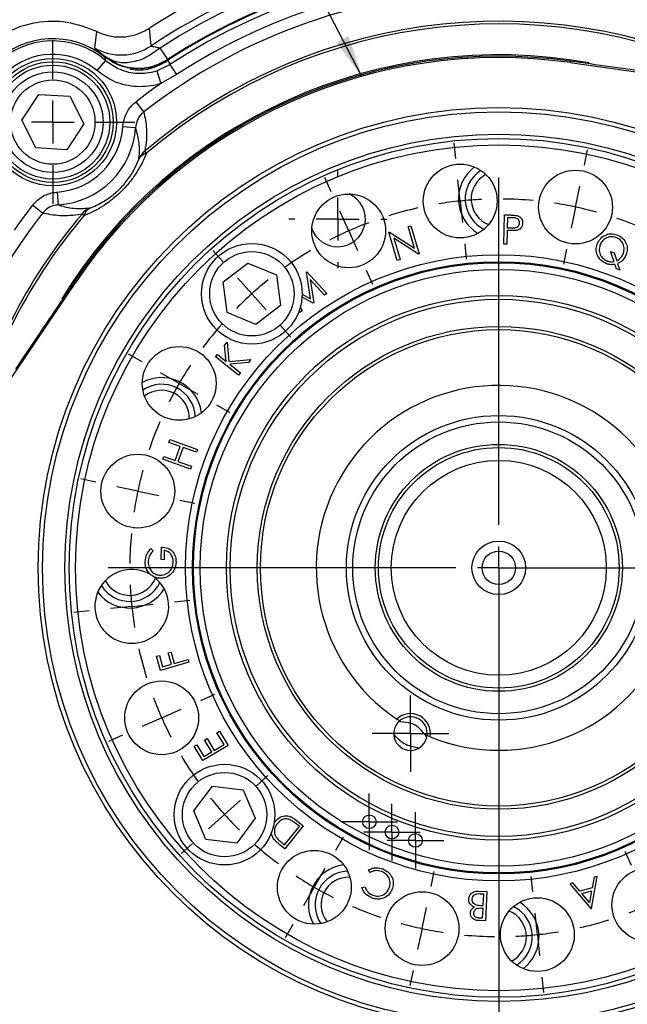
# Model space of a CAD drawing. Header units: inches. Extents: x 0.4 to 16.6, y 0.2 to 10.8.
# Tile 4 of 17: x 1.7 to 3.6, y 5.4 to 8.4. Entities that reach past the tile are written whole.
import ezdxf

# ---------------------------------------------------------------- set-up
doc = ezdxf.new("R2010")
doc.units = ezdxf.units.IN
doc.header["$MEASUREMENT"] = 0
doc.layers.add('SLD-0', color=7, linetype='Continuous', lineweight=25)
doc.styles.add('SLDTEXTSTYLE0', font='TXT', dxfattribs={"width": 0.75})
doc.dimstyles.new('SLDDIMSTYLE0', dxfattribs={"dimtxt": 0.145833, "dimasz": 0.13, "dimexe": 0, "dimexo": 0.0625, "dimgap": 0.036458, "dimtad": 0, "dimtih": 1, "dimtoh": 1, "dimdec": 1, "dimlfac": 1.5, "dimrnd": 1e-09, "dimzin": 12, "dimdsep": 46, "dimtxsty": 'SLDTEXTSTYLE0', "dimsah": 1, "dimcen": 0.09, "dimadec": 0, "dimazin": 3, "dimtfac": 1, "dimtdec": 1, "dimtofl": 0, "dimtmove": 0, "dimatfit": 3, "dimfxl": 0, "dimfrac": 2, "dimtolj": 1, "dimtzin": 12, "dimarcsym": 0})
doc.dimstyles.new('SLDDIMSTYLE1', dxfattribs={"dimtxt": 0.18, "dimasz": 0.13, "dimexe": 0, "dimexo": 0.0625, "dimgap": 0, "dimtad": 0, "dimtih": 1, "dimtoh": 1, "dimdec": 0, "dimrnd": 1e-09, "dimzin": 0, "dimdsep": 46, "dimtxsty": 'Standard', "dimsah": 1, "dimcen": 0.09, "dimadec": 0, "dimazin": 0, "dimtfac": 0.13, "dimtdec": 0, "dimtofl": 0, "dimtmove": 0, "dimatfit": 3, "dimfxl": 0, "dimfrac": 2, "dimtolj": 1, "dimtzin": 0, "dimarcsym": 0})
doc.dimstyles.new('SLDDIMSTYLE2', dxfattribs={"dimtxt": 0.145833, "dimasz": 0.13, "dimexe": 0, "dimexo": 0.0625, "dimgap": 0.036458, "dimtad": 0, "dimtih": 1, "dimtoh": 1, "dimdec": 1, "dimlfac": 1.5, "dimrnd": 1e-09, "dimzin": 4, "dimdsep": 46, "dimtxsty": 'SLDTEXTSTYLE0', "dimsah": 1, "dimcen": 0.09, "dimadec": 0, "dimazin": 1, "dimtfac": 1, "dimtdec": 1, "dimtmove": 0, "dimatfit": 0, "dimfxl": 0, "dimfrac": 2, "dimtolj": 1, "dimtzin": 12, "dimarcsym": 0})

# ---------------------------------------------------------------- blocks, each defined once
blk = doc.blocks.new('_D_4')
at = {"layer": 'SLD-0', "color": 7}
for p, q in [((3.2175, 8.7282), (7.4268, 8.7282)), ((7.3018, 8.7282), (7.3018, 6.6448)), ((7.1402, 6.3835), (7.0959, 6.3835)), ((7.0959, 6.3835), (7.0959, 6.1518)), ((7.4635, 6.3835), (7.5078, 6.3835)), ((7.5078, 6.3835), (7.5078, 6.1518)), ((7.0959, 6.1518), (7.1402, 6.1518)), ((7.5078, 6.1518), (7.4635, 6.1518)), ((7.3018, 3.8369), (7.3018, 6.1222)), ((6.1373, 3.8369), (7.4268, 3.8369))]:
    blk.add_line(p, q, dxfattribs=at)
for points in [[(7.3018, 8.7282), (7.2818, 8.5982), (7.3218, 8.5982)], [(7.3018, 3.8369), (7.3218, 3.9669), (7.2818, 3.9669)]]:
    blk.add_solid(points, dxfattribs=at)
at = {"layer": 'SLD-0', "color": 7, "char_height": 0.14583, "attachment_point": 1, "style": 'SLDTEXTSTYLE0'}
for s, insert in [('7.3', (7.1672, 6.601)), ('186', (7.1402, 6.3398))]:
    blk.add_mtext(s, dxfattribs=dict(at, insert=insert))
blk = doc.blocks.new('_D_5')
at = {"layer": 'SLD-0', "color": 7}
for p, q in [((3.2175, 6.7315), (6.8327, 6.7315)), ((6.7077, 6.7315), (6.7077, 5.5479)), ((6.5461, 5.2866), (6.5017, 5.2866)), ((6.5017, 5.2866), (6.5017, 5.0549)), ((6.8693, 5.2866), (6.9137, 5.2866)), ((6.9137, 5.2866), (6.9137, 5.0549)), ((6.5017, 5.0549), (6.5461, 5.0549)), ((6.9137, 5.0549), (6.8693, 5.0549)), ((6.7077, 3.8369), (6.7077, 5.0253)), ((6.1373, 3.8369), (6.8327, 3.8369))]:
    blk.add_line(p, q, dxfattribs=at)
for points in [[(6.7077, 6.7315), (6.6877, 6.6015), (6.7277, 6.6015)], [(6.7077, 3.8369), (6.7277, 3.9669), (6.6877, 3.9669)]]:
    blk.add_solid(points, dxfattribs=at)
at = {"layer": 'SLD-0', "color": 7, "char_height": 0.14583, "attachment_point": 1, "style": 'SLDTEXTSTYLE0'}
for s, insert in [('4.3', (6.5731, 5.5042)), ('110', (6.5461, 5.2429))]:
    blk.add_mtext(s, dxfattribs=dict(at, insert=insert))
blk = doc.blocks.new('_D_8')
at = {"layer": 'SLD-0'}
for p, q in [((3.1675, 6.6815), (3.1675, 3.318)), ((3.8132, 3.94), (3.8132, 3.318)), ((3.1675, 3.443), (2.9175, 3.443)), ((3.3763, 3.443), (3.3319, 3.443)), ((3.3319, 3.443), (3.3319, 3.2113)), ((3.5918, 3.443), (3.6361, 3.443)), ((3.6361, 3.443), (3.6361, 3.2113)), ((3.8132, 3.443), (4.0632, 3.443)), ((3.3319, 3.2113), (3.3763, 3.2113)), ((3.6361, 3.2113), (3.5918, 3.2113))]:
    blk.add_line(p, q, dxfattribs=at)
for points in [[(3.1675, 3.443), (3.0375, 3.463), (3.0375, 3.423)], [(3.8132, 3.443), (3.9432, 3.423), (3.9432, 3.463)]]:
    blk.add_solid(points, dxfattribs=at)
at = {"layer": 'SLD-0', "char_height": 0.14583, "attachment_point": 1, "style": 'SLDTEXTSTYLE0'}
for s, insert in [('1.0', (3.3494, 3.6606)), ('25', (3.3763, 3.3993))]:
    blk.add_mtext(s, dxfattribs=dict(at, insert=insert))
blk = doc.blocks.new('SW_CENTERMARKSYMBOL_0')
at = {"layer": 'SLD-0', "color": 0}
for p, q in [((0, 0.1333), (0, 0.2542)), ((0, 0), (0, 0.0667)), ((-0.1333, 0), (-0.2542, 0)), ((0, 0), (-0.0667, 0)), ((0, 0), (0, -0.0667)), ((0, 0), (0.0667, 0)), ((0.1333, 0), (0.2542, 0)), ((0, -0.1333), (0, -0.2542))]:
    blk.add_line(p, q, dxfattribs=at)
blk = doc.blocks.new('SW_CENTERMARKSYMBOL_2')
at = {"layer": 'SLD-0', "color": 0}
for p, q in [((0, 0.1333), (0, 0.1523)), ((0, 0), (0, 0.0667)), ((-0.1333, 0), (-0.1523, 0)), ((0, 0), (-0.0667, 0)), ((0, 0), (0, -0.0667)), ((0, 0), (0.0667, 0)), ((0.1333, 0), (0.1523, 0)), ((0, -0.1333), (0, -0.1523))]:
    blk.add_line(p, q, dxfattribs=at)
blk = doc.blocks.new('SW_CENTERMARKSYMBOL_3')
at = {"layer": 'SLD-0', "color": 0}
for p, q in [((0, 0.0667), (0, 0.0878)), ((0, 0), (0, 0.0667)), ((-0.0667, 0), (-0.0878, 0)), ((0, 0), (-0.0667, 0)), ((0, 0), (0, -0.0667)), ((0, 0), (0.0667, 0)), ((0.0667, 0), (0.0878, 0)), ((0, -0.0667), (0, -0.0878))]:
    blk.add_line(p, q, dxfattribs=at)
blk = doc.blocks.new('SW_CENTERMARKSYMBOL_4')
at = {"layer": 'SLD-0', "color": 0}
for p, q in [((0, 0.0667), (0, 0.0878)), ((0, 0), (0, 0.0667)), ((-0.0667, 0), (-0.0878, 0)), ((0, 0), (-0.0667, 0)), ((0, 0), (0, -0.0667)), ((0, 0), (0.0667, 0)), ((0.0667, 0), (0.0878, 0)), ((0, -0.0667), (0, -0.0878))]:
    blk.add_line(p, q, dxfattribs=at)
blk = doc.blocks.new('SW_CENTERMARKSYMBOL_5')
at = {"layer": 'SLD-0', "color": 0}
for p, q in [((0, 0.0667), (0, 0.0878)), ((0, 0), (0, 0.0667)), ((-0.0667, 0), (-0.0878, 0)), ((0, 0), (-0.0667, 0)), ((0, 0), (0, -0.0667)), ((0, 0), (0.0667, 0)), ((0.0667, 0), (0.0878, 0)), ((0, -0.0667), (0, -0.0878))]:
    blk.add_line(p, q, dxfattribs=at)
blk = doc.blocks.new('SW_CENTERMARKSYMBOL_12')
at = {"layer": 'SLD-0', "color": 0}
for p, q in [((-0.2535, 2.4117), (-0.2585, 2.4594)), ((0.1462, 2.3908), (0.1561, 2.4376)), ((-0.6401, 2.3081), (-0.6595, 2.3519)), ((-0.2395, 2.2791), (-0.2465, 2.3454)), ((-0.1198, 1.2729), (-0.1198, 2.3521)), ((0.1185, 2.2604), (0.1323, 2.3256)), ((-0.2395, 2.2791), (-0.2326, 2.2128)), ((0.5198, 2.2473), (0.5438, 2.2888)), ((-0.5858, 2.1863), (-0.6129, 2.2472)), ((0.1185, 2.2604), (0.1046, 2.1951)), ((-0.5858, 2.1863), (-0.5587, 2.1254)), ((0.4531, 2.1319), (0.4865, 2.1896)), ((-0.2256, 2.1465), (-0.2206, 2.0989)), ((-0.9757, 2.0902), (-1.0078, 2.1258)), ((0.0907, 2.1299), (0.0808, 2.0831)), ((0.4531, 2.1319), (0.4198, 2.0741)), ((-0.5316, 2.0645), (-0.5121, 2.0207)), ((-0.8865, 1.9911), (-0.9311, 2.0406)), ((0.8308, 1.9955), (0.8664, 2.0275)), ((-0.8865, 1.9911), (-0.8419, 1.9415)), ((0.3865, 2.0164), (0.3625, 1.9749)), ((0.7317, 1.9063), (0.7813, 1.9509)), ((0.7317, 1.9063), (0.6822, 1.8617)), ((-0.7973, 1.892), (-0.7652, 1.8564)), ((0.6327, 1.8171), (0.5971, 1.785)), ((-1.2276, 1.7791), (-1.2691, 1.8031)), ((-1.1121, 1.7125), (-1.1698, 1.7458)), ((-1.1121, 1.7125), (-1.0544, 1.6791)), ((1.0488, 1.6598), (1.0926, 1.6793)), ((-0.9966, 1.6458), (-0.9551, 1.6218)), ((0.927, 1.6056), (0.9879, 1.6327)), ((0.927, 1.6056), (0.8661, 1.5785)), ((0.8052, 1.5514), (0.7614, 1.5319)), ((-1.371, 1.4055), (-1.4179, 1.4155)), ((-1.2406, 1.3778), (-1.3058, 1.3916)), ((-1.2406, 1.3778), (-1.1754, 1.3639)), ((-1.1101, 1.3501), (-1.0633, 1.3401)), ((1.0198, 1.2593), (0.9535, 1.2524)), ((1.0198, 1.2593), (1.0861, 1.2663)), ((1.1524, 1.2733), (1.2, 1.2783)), ((0.8872, 1.2454), (0.8395, 1.2404)), ((-0.1198, 1.1396), (-0.1198, 1.2062)), ((-0.2531, 1.1396), (-1.3323, 1.1396)), ((-0.1198, 1.1396), (-0.1864, 1.1396)), ((-0.1198, 1.1396), (-0.1198, 1.0729)), ((-0.1198, 1.1396), (-0.0531, 1.1396)), ((0.0136, 1.1396), (1.0927, 1.1396)), ((0.8927, 1.1396), (0.8552, 1.1396)), ((1.0261, 1.1396), (0.9594, 1.1396)), ((1.0261, 1.1396), (1.0927, 1.1396)), ((1.1594, 1.1396), (1.1969, 1.1396)), ((-1.2593, 1.0198), (-1.3256, 1.0128)), ((-1.2593, 1.0198), (-1.193, 1.0268)), ((-1.1267, 1.0337), (-1.0791, 1.0387)), ((-1.3919, 1.0058), (-1.4396, 1.0008)), ((-0.1198, 1.0062), (-0.1198, -0.0729)), ((0.8706, 0.929), (0.8237, 0.939)), ((1.001, 0.9013), (0.9358, 0.9152)), ((1.001, 0.9013), (1.0662, 0.8875)), ((1.1314, 0.8736), (1.1783, 0.8636)), ((-1.0447, 0.7277), (-1.001, 0.7472)), ((0.8052, 0.7277), (0.7709, 0.743)), ((-1.1665, 0.6735), (-1.2274, 0.6464)), ((-1.1665, 0.6735), (-1.1056, 0.7006)), ((0.927, 0.6735), (0.8661, 0.7006)), ((0.927, 0.6735), (0.9879, 0.6464)), ((0.7571, 0.6333), (0.7156, 0.6573)), ((-1.2883, 0.6193), (-1.3321, 0.5998)), ((1.0488, 0.6193), (1.0831, 0.604)), ((0.8725, 0.5666), (0.8148, 0.6)), ((0.8725, 0.5666), (0.9303, 0.5333)), ((-0.8722, 0.4621), (-0.8366, 0.4941)), ((0.988, 0.5), (1.0295, 0.476)), ((-0.9713, 0.3728), (-0.9217, 0.4175)), ((0.5577, 0.3871), (0.5257, 0.4227)), ((0.5577, 0.3871), (0.5326, 0.415)), ((-0.9713, 0.3728), (-1.0208, 0.3282)), ((0.6469, 0.288), (0.6023, 0.3376)), ((0.6469, 0.288), (0.6023, 0.3376)), ((-1.0704, 0.2836), (-1.106, 0.2516)), ((-0.626, 0.2627), (-0.6021, 0.3042)), ((0.6469, 0.288), (0.6915, 0.2385)), ((0.6469, 0.288), (0.6915, 0.2385)), ((0.292, 0.2146), (0.2726, 0.2584)), ((-0.6927, 0.1472), (-0.6594, 0.205)), ((-0.3303, 0.1492), (-0.3203, 0.1961)), ((0.7362, 0.189), (0.7682, 0.1533)), ((0.7362, 0.189), (0.7612, 0.1611)), ((-0.0139, 0.1326), (-0.0189, 0.1803)), ((0.3463, 0.0928), (0.3192, 0.1537)), ((-0.6927, 0.1472), (-0.726, 0.0895)), ((0.3463, 0.0928), (0.3734, 0.0319)), ((-0.358, 0.0188), (-0.3441, 0.084)), ((0, 0), (-0.007, 0.0663)), ((-0.7594, 0.0318), (-0.7833, -0.0097)), ((-0.358, 0.0188), (-0.3719, -0.0464)), ((0, 0), (0.007, -0.0663)), ((0.4005, -0.029), (0.42, -0.0728)), ((-0.3857, -0.1117), (-0.3957, -0.1585)), ((0.0139, -0.1326), (0.0189, -0.1803))]:
    blk.add_line(p, q, dxfattribs=at)
for start, end in [(96, 99.3336), (92.6664, 96), (84.6671, 89.3329), (78, 81.3336), (102.6671, 107.3329), (74.6664, 78), (110.6664, 114), (66.6671, 71.3329), (114, 117.3336), (60, 63.3336), (120.6671, 125.3329), (56.6664, 60), (48.6671, 53.3329), (128.6664, 132), (132, 135.3336), (42, 45.3336), (38.6664, 42), (138.6671, 143.3329), (30.6671, 35.3329), (146.6664, 150), (150, 153.3336), (24, 27.3336), (156.6671, 161.3329), (20.6664, 24), (12.6671, 17.3329), (164.6664, 168), (168, 171.3336), (6, 9.3336), (2.6664, 6), (174.6671, 179.3329), (0, 3.3336), (356.6664, 0), (182.6664, 186), (186, 189.3336), (348, 351.3336), (192.6671, 197.3329), (344.6664, 348), (200.6664, 204), (336, 339.3336), (204, 207.3336), (332.6664, 336), (330, 333.3336), (210.6671, 215.3329), (326.6664, 330), (318.6671, 323.3329), (218.6664, 222), (222, 225.3336), (312, 315.3336), (312, 315.3336), (228.6671, 233.3329), (308.6664, 312), (308.6664, 312), (300.6671, 305.3329), (236.6664, 240), (240, 243.3336), (290.6664, 294), (294, 297.3336), (246.6671, 251.3329), (254.6664, 258), (282.6671, 287.3329), (258, 261.3336), (272.6664, 276), (276, 279.3336), (264.6671, 269.3329)]:
    blk.add_arc((-0.1198, 1.1396), 1.1458, start, end, dxfattribs=at)
blk = doc.blocks.new('SW_CENTERMARKSYMBOL_13')
at = {"layer": 'SLD-0', "color": 0}
for p, q in [((0, 0.0667), (0, 0.1187)), ((0, 0), (0, 0.0667)), ((-0.0667, 0), (-0.1187, 0)), ((0, 0), (-0.0667, 0)), ((0, 0), (0, -0.0667)), ((0, 0), (0.0667, 0)), ((0.0667, 0), (0.1187, 0)), ((0, -0.0667), (0, -0.1187))]:
    blk.add_line(p, q, dxfattribs=at)

msp = doc.modelspace()

# ---------------------------------------------------------------- linework, layer by layer
at = {"color": 7, "linetype": 'Continuous', "lineweight": 25}
for p, q in [((1.9127, 8.3462), (1.9192, 8.3976)), ((2.0824, 8.4076), (2.0871, 8.3527)), ((1.9465, 8.308), (1.9195, 8.2763)), ((2.1056, 8.2758), (2.1459, 8.2949)), ((2.1388, 8.3109), (2.1371, 8.3049)), ((2.1459, 8.2949), (2.1663, 8.2637)), ((3.3895, 8.3056), (3.3888, 8.3011)), ((3.3888, 8.3011), (4.8308, 8.0977)), ((2.1056, 8.2758), (2.1183, 8.2362)), ((2.1663, 8.2637), (2.1183, 8.2362)), ((1.6867, 8.1218), (1.7395, 8.2022)), ((1.7395, 8.2022), (1.8356, 8.1967)), ((1.8356, 8.1967), (1.8788, 8.1107)), ((2.0654, 8.1481), (2.0411, 8.1793)), ((1.7299, 8.0359), (1.6867, 8.1218)), ((1.8788, 8.1107), (1.826, 8.0303)), ((2.0399, 8.0989), (2, 8.1016)), ((1.826, 8.0303), (1.7299, 8.0359)), ((2.0736, 8.0194), (2.0684, 8.0256)), ((1.8001, 7.8592), (1.7974, 7.899)), ((3.2916, 7.8621), (3.292, 7.8664)), ((1.7509, 7.8336), (1.7197, 7.8579)), ((1.8796, 7.8254), (1.8734, 7.8306)), ((3.183, 7.7373), (3.1854, 7.8282)), ((3.1854, 7.8282), (3.2034, 7.8277)), ((3.1942, 7.8191), (3.1934, 7.7882)), ((3.2103, 7.8187), (3.1942, 7.8191)), ((3.5153, 7.819), (3.514, 7.8149)), ((2.8258, 7.7739), (2.8277, 7.7745)), ((2.8519, 7.6864), (2.8258, 7.7739)), ((2.8277, 7.7745), (2.9058, 7.7248)), ((2.8858, 7.7918), (2.8945, 7.7944)), ((2.9058, 7.7248), (2.8858, 7.7918)), ((2.8945, 7.7944), (2.9205, 7.7069)), ((3.1932, 7.7793), (3.192, 7.7371)), ((3.1996, 7.7792), (3.1932, 7.7793)), ((3.1934, 7.7882), (3.2088, 7.7876)), ((2.8412, 7.7552), (2.8609, 7.6891)), ((2.9186, 7.7063), (2.8412, 7.7552)), ((3.192, 7.7371), (3.183, 7.7373)), ((3.5147, 7.7141), (3.5252, 7.7103)), ((3.5252, 7.683), (3.5147, 7.7141)), ((3.5252, 7.7103), (3.5336, 7.6855)), ((2.3118, 7.6197), (2.3881, 7.6784)), ((2.3881, 7.6784), (2.477, 7.6417)), ((2.8609, 7.6891), (2.8519, 7.6864)), ((2.9205, 7.7069), (2.9186, 7.7063)), ((2.5701, 7.6502), (2.5713, 7.651)), ((2.5825, 7.5677), (2.5701, 7.6502)), ((2.5713, 7.651), (2.634, 7.5835)), ((3.533, 7.66), (3.5282, 7.6742)), ((3.5435, 7.6562), (3.533, 7.66)), ((3.5365, 7.6769), (3.5435, 7.6562)), ((1.0392, 6.4096), (1.853, 7.6173)), ((1.8492, 7.6198), (1.853, 7.6173)), ((2.3245, 7.5243), (2.3118, 7.6197)), ((2.477, 7.6417), (2.4897, 7.5464)), ((2.5821, 7.6269), (2.5927, 7.5549)), ((2.6266, 7.5783), (2.5821, 7.6269)), ((2.5909, 7.5536), (2.5567, 7.5724)), ((2.5571, 7.5818), (2.5825, 7.5677)), ((2.634, 7.5835), (2.6266, 7.5783)), ((2.4897, 7.5464), (2.4135, 7.4877)), ((2.5495, 7.5249), (2.5474, 7.5289)), ((2.5567, 7.5299), (2.5495, 7.5249)), ((2.5512, 7.5406), (2.5567, 7.5299)), ((2.5927, 7.5549), (2.5909, 7.5536)), ((2.4135, 7.4877), (2.3245, 7.5243)), ((2.3161, 7.4225), (2.3237, 7.4322)), ((2.3206, 7.3729), (2.3161, 7.4225)), ((2.3237, 7.4322), (2.3289, 7.3726)), ((2.288, 7.3866), (2.2938, 7.3939)), ((2.3596, 7.3305), (2.288, 7.3866)), ((2.2938, 7.3939), (2.3206, 7.3729)), ((2.3289, 7.3726), (2.3974, 7.3787)), ((2.3974, 7.3787), (2.39, 7.3693)), ((2.39, 7.3693), (2.3319, 7.364)), ((2.3319, 7.364), (2.3653, 7.3378)), ((2.3653, 7.3378), (2.3596, 7.3305)), ((2.1426, 7.1213), (2.1456, 7.1299)), ((2.1456, 7.1299), (2.2315, 7.0994)), ((2.1786, 7.1085), (2.1426, 7.1213)), ((2.163, 7.0648), (2.1786, 7.1085)), ((2.187, 7.1055), (2.1714, 7.0618)), ((2.2284, 7.0907), (2.187, 7.1055)), ((2.2315, 7.0994), (2.2284, 7.0907)), ((2.08, 7.0794), (2.0841, 7.078)), ((2.1239, 7.069), (2.127, 7.0776)), ((2.2098, 7.0384), (2.1239, 7.069)), ((2.127, 7.0776), (2.163, 7.0648)), ((2.1714, 7.0618), (2.2129, 7.0471)), ((2.2129, 7.0471), (2.2098, 7.0384)), ((2.0369, 6.8556), (2.0326, 6.856)), ((2.0876, 6.7913), (2.0942, 6.7841)), ((2.1194, 6.7569), (2.1199, 6.7962)), ((2.1286, 6.7859), (2.1282, 6.7568)), ((2.1282, 6.7568), (2.1194, 6.7569)), ((2.105, 6.457), (2.1136, 6.4595)), ((2.1175, 6.413), (2.105, 6.457)), ((2.1136, 6.4595), (2.1237, 6.4242)), ((2.1411, 6.4673), (2.1498, 6.4698)), ((2.1512, 6.432), (2.1411, 6.4673)), ((2.1498, 6.4698), (2.1599, 6.4345)), ((2.2054, 6.438), (2.1175, 6.413)), ((2.1237, 6.4242), (2.1512, 6.432)), ((2.1599, 6.4345), (2.203, 6.4468)), ((2.203, 6.4468), (2.2054, 6.438)), ((2.8593, 6.256), (2.8506, 6.2617)), ((2.2925, 6.2194), (2.3002, 6.2241)), ((2.3145, 6.1827), (2.2925, 6.2194)), ((2.3002, 6.2241), (2.3269, 6.1796)), ((2.9546, 6.2064), (2.945, 6.2103)), ((2.2218, 6.1774), (2.2295, 6.182)), ((2.2295, 6.182), (2.2518, 6.145)), ((2.3269, 6.1796), (2.2487, 6.1326)), ((2.2542, 6.1964), (2.2618, 6.201)), ((2.2762, 6.1597), (2.2542, 6.1964)), ((2.2618, 6.201), (2.2839, 6.1643)), ((2.2839, 6.1643), (2.3145, 6.1827)), ((2.2487, 6.1326), (2.2218, 6.1774)), ((2.2518, 6.145), (2.2762, 6.1597)), ((2.2204, 5.9763), (2.2781, 6.0533)), ((2.2781, 6.0533), (2.3737, 6.0418)), ((2.3737, 6.0418), (2.4115, 5.9534)), ((2.2583, 5.8878), (2.2204, 5.9763)), ((2.4115, 5.9534), (2.3538, 5.8763)), ((2.4704, 5.9385), (2.4727, 5.9432)), ((2.5379, 5.9478), (2.5605, 5.9296)), ((2.5483, 5.9284), (2.5401, 5.935)), ((2.502, 5.8709), (2.5483, 5.9284)), ((2.5605, 5.9296), (2.5033, 5.8585)), ((2.3538, 5.8763), (2.2583, 5.8878)), ((2.497, 5.8749), (2.502, 5.8709)), ((2.5033, 5.8585), (2.4885, 5.8703)), ((2.7681, 5.7853), (2.7633, 5.793)), ((3.3975, 5.7526), (3.3877, 5.75)), ((3.4192, 5.7273), (3.3975, 5.7526)), ((3.4555, 5.6734), (3.4729, 5.773)), ((3.4634, 5.7704), (3.4573, 5.7376)), ((3.4729, 5.773), (3.4634, 5.7704)), ((2.7425, 5.7381), (2.7512, 5.7408)), ((3.1049, 5.7274), (3.1301, 5.7263)), ((3.1301, 5.7263), (3.1259, 5.6346)), ((3.3877, 5.75), (3.4534, 5.6728)), ((3.4573, 5.7376), (3.4192, 5.7273)), ((3.4255, 5.7198), (3.4557, 5.728)), ((3.4557, 5.728), (3.4494, 5.6919)), ((3.1207, 5.7177), (3.1093, 5.7182)), ((3.1191, 5.6826), (3.1207, 5.7177)), ((3.4494, 5.6919), (3.4255, 5.7198)), ((3.1187, 5.6733), (3.1134, 5.6736)), ((3.1139, 5.6828), (3.1191, 5.6826)), ((3.1174, 5.644), (3.1187, 5.6733)), ((3.4534, 5.6728), (3.4555, 5.6734)), ((2.8196, 5.6441), (2.821, 5.6482)), ((3.1067, 5.6445), (3.1174, 5.644)), ((3.1259, 5.6346), (3.1078, 5.6354)), ((3.0434, 5.6009), (3.043, 5.5966))]:
    msp.add_line(p, q, dxfattribs=at)
for centre, radius in [((1.7828, 8.1162), 0.1979), ((1.7828, 8.1162), 0.1875), ((1.7828, 8.1162), 0.1771), ((1.7827, 8.1163), 0.1563), ((1.7827, 8.1163), 0.131), ((3.1675, 6.7315), 1.43), ((3.1675, 6.7315), 1.4167), ((3.1675, 6.7315), 1.3473), ((3.1675, 6.7315), 1.334), ((3.1675, 6.7315), 1.314), ((3.0477, 7.8711), 0.1146), ((3.4057, 7.8523), 0.1146), ((2.7014, 7.7783), 0.1146), ((2.4008, 7.583), 0.1563), ((2.4008, 7.583), 0.131), ((3.1675, 6.7315), 0.9728), ((3.1675, 6.7315), 0.9511), ((3.1675, 6.7315), 0.9497), ((3.1675, 6.7315), 0.948), ((3.1675, 6.7315), 0.9272), ((3.1675, 6.7315), 0.8459), ((3.1675, 6.7315), 0.8343), ((3.1675, 6.7315), 0.75), ((3.1675, 6.7315), 0.74), ((2.1752, 7.3044), 0.1146), ((3.1675, 6.7315), 0.4733), ((3.1675, 6.7315), 0.4533), ((3.1675, 6.7315), 0.3836), ((3.1675, 6.7315), 0.3737), ((2.0467, 6.9698), 0.1146), ((3.1675, 6.7315), 0.3338), ((3.1675, 6.7315), 0.0833), ((3.1675, 6.7315), 0.0521), ((2.1207, 6.2655), 0.1146), ((2.316, 5.9648), 0.1563), ((2.316, 5.9648), 0.131), ((2.7655, 5.9426), 0.0212), ((2.8358, 5.9106), 0.0212), ((2.9086, 5.8848), 0.0212), ((2.5946, 5.7392), 0.1146), ((3.6335, 5.6847), 0.1146), ((2.9293, 5.6107), 0.1146), ((3.2873, 5.592), 0.1146)]:
    msp.add_circle(centre, radius, dxfattribs=at)
for centre, radius, start, end in [((3.1675, 6.7315), 1.9967, 57.0827, 122.9173), ((3.1675, 6.7315), 1.9482, 56.3186, 123.6814), ((3.1675, 6.7315), 1.9271, 56.9214, 123.0786), ((3.1675, 6.7315), 1.8849, 56.9214, 123.0786), ((3.1675, 6.7315), 1.8826, 56.9123, 123.0877), ((3.1675, 6.7315), 1.8676, 56.8366, 123.1634), ((3.1675, 6.7315), 1.8303, 56.8366, 123.1634), ((1.7827, 8.1163), 0.2589, 51.2653, 218.7347), ((1.7827, 8.1163), 0.2522, 49.4979, 220.5021), ((1.9947, 8.4914), 0.1667, 240.5524, 303.6555), ((1.7827, 8.1163), 0.2105, 49.4979, 220.5021), ((3.1675, 6.7315), 1.5897, 81.9731, 146.0269), ((3.1675, 6.7315), 1.5851, 81.9731, 146.0269), ((3.1675, 6.7315), 1.8344, 124.8885, 127.8828), ((1.7827, 8.1163), 0.2178, 273.8578, 356.1422), ((1.7827, 8.1163), 0.2577, 273.8578, 356.1422), ((2.1084, 7.9756), 0.0641, 128.6759, 156.0047), ((2.0821, 7.9833), 0.0371, 103.2442, 150.4231), ((3.1675, 7.8774), 0.125, 127.2621, 238.7379), ((3.1675, 7.8774), 0.1042, 121.9798, 244.9862), ((3.1675, 7.8774), 0.0857, 117.7227, 248.2773), ((2.6675, 7.8149), 0.0857, 270, 65.5942), ((3.1675, 6.7315), 1.8344, 142.1172, 145.1115), ((1.9234, 7.7906), 0.0641, 113.9953, 141.3241), ((1.9157, 7.8169), 0.0371, 119.5769, 166.7558), ((2.6675, 7.8149), 0.0857, 200.158, 270), ((2.1207, 7.1976), 0.125, 66, 118.7379), ((2.1207, 7.1976), 0.125, 7.2621, 66), ((2.1207, 7.1976), 0.1042, 1.9798, 124.0202), ((2.1207, 7.1976), 0.0857, 357.7227, 128.2773), ((3.1675, 6.7315), 0.5667, 247.929, 236.0039), ((2.0279, 6.6117), 0.1146, 59.6165, 53.4199), ((2.0217, 6.7315), 0.0857, 207.7227, 338.2773), ((2.0279, 6.6117), 0.1146, 53.4199, 59.6165), ((2.0217, 6.7315), 0.1042, 211.9798, 334.0202), ((2.0217, 6.7315), 0.125, 217.2621, 328.7379), ((2.8933, 6.2166), 0.0621, 350.4985, 133.4344), ((2.8933, 6.2166), 0.0521, 130.8619, 353.071), ((2.8933, 6.2166), 0.0521, 353.071, 130.8619), ((3.1675, 6.7315), 1.5897, 261.9731, 326.0269), ((3.1675, 6.7315), 1.5851, 261.9731, 326.0269), ((2.7014, 5.6847), 0.125, 97.2621, 156), ((2.7014, 5.6847), 0.1042, 92.84, 214.0202), ((2.7014, 5.6847), 0.0857, 87.7227, 218.2773), ((2.7014, 5.6847), 0.125, 156, 208.7379), ((3.1675, 5.5857), 0.125, 307.2621, 58.7379), ((3.1675, 5.5857), 0.0857, 0, 68.2773), ((3.1675, 5.5857), 0.1042, 301.9798, 63.16), ((3.1675, 5.5857), 0.0857, 297.7227, 0)]:
    msp.add_arc(centre, radius, start, end, dxfattribs=at)
at = {"color": 8, "linetype": 'Continuous', "lineweight": 25}
for radius, start, end in [(1.7948, 54.3028, 127.8828), (1.6979, 61.3983, 130.3419), (1.6898, 62.1443, 130.3419), (1.5938, 79.9085, 148.3853), (1.7948, 142.1172, 173.6972), (1.6979, 139.6581, 166.6017), (1.6898, 139.6581, 165.8557)]:
    msp.add_arc((3.1675, 6.7315), radius, start, end, dxfattribs=at)
at = {"color": 7, "linetype": 'Continuous', "lineweight": 25}
for points in [[(1.9192, 8.3976), (1.8889, 8.409), (1.8284, 8.432), (1.7298, 8.4292), (1.6372, 8.3987), (1.5581, 8.3409), (1.5003, 8.2618), (1.4698, 8.1692), (1.4671, 8.0706), (1.49, 8.0101), (1.5014, 7.9798)], [(2.1157, 8.3463), (2.1222, 8.3363), (2.1352, 8.3164), (2.1376, 8.3127), (2.1388, 8.3109)]]:
    msp.add_open_spline(points, degree=3, dxfattribs=at)
for points, knots in [([(1.9192, 8.3976), (1.9325, 8.3923), (1.959, 8.3818), (2.0023, 8.3796), (2.0449, 8.3871), (2.0699, 8.4008), (2.0824, 8.4076)], [0, 0, 0, 0, 0.249775, 0.500106, 0.750451, 1, 1, 1, 1]), ([(2.0871, 8.3527), (2.0875, 8.3524), (2.0883, 8.3519), (2.0974, 8.3506), (2.1084, 8.348), (2.1157, 8.3463)], [0, 0, 0, 0, 0.249706, 0.501477, 1, 1, 1, 1]), ([(1.9443, 8.32), (1.9351, 8.3273), (1.9166, 8.3421), (1.914, 8.3449), (1.9127, 8.3462)], [0, 0, 0, 0, 0.499962, 1, 1, 1, 1]), ([(2.1157, 8.3463), (2.1017, 8.3358), (2.073, 8.3144), (2.0249, 8.2997), (1.9791, 8.3), (1.9557, 8.3134), (1.9443, 8.32)], [0, 0, 0, 0, 0.243136, 0.5, 0.756864, 1, 1, 1, 1]), ([(1.9443, 8.32), (1.962, 8.3087), (1.9916, 8.2901), (2.0439, 8.282), (2.0931, 8.2866), (2.1238, 8.3029), (2.1388, 8.3109)], [0, 0, 0, 0, 0.30035, 0.499876, 0.756119, 1, 1, 1, 1]), ([(1.9465, 8.308), (1.9463, 8.3095), (1.9457, 8.3129), (1.9451, 8.3163), (1.9447, 8.3182)], [0, 0, 0, 0, 0.423273, 1, 1, 1, 1]), ([(2.0138, 8.2852), (2.007, 8.2869), (1.982, 8.2932), (1.9605, 8.3077), (1.9447, 8.3182)], [0, 0, 0, 0, 0.270251, 1, 1, 1, 1]), ([(1.9465, 8.308), (1.9589, 8.299), (1.9866, 8.279), (2.0387, 8.2657), (2.0805, 8.2683), (2.102, 8.2747), (2.1056, 8.2758)], [0, 0, 0, 0, 0.271237, 0.602164, 0.932744, 1, 1, 1, 1]), ([(2.1371, 8.3049), (2.1217, 8.297), (2.0909, 8.281), (2.0497, 8.2746), (2.0278, 8.2798), (2.0227, 8.281)], [0, 0, 0, 0, 0.434994, 0.870101, 1, 1, 1, 1]), ([(2.1397, 8.3088), (2.1231, 8.3002), (2.0898, 8.2829), (2.0481, 8.2805), (2.0266, 8.2834), (2.0235, 8.2839)], [0, 0, 0, 0, 0.46098, 0.92197, 1, 1, 1, 1]), ([(2.1397, 8.3088), (2.1409, 8.3063), (2.143, 8.3017), (2.145, 8.297), (2.1459, 8.2949)], [0, 0, 0, 0, 0.549647, 1, 1, 1, 1]), ([(3.7124, 8.26), (3.6872, 8.2635), (3.5796, 8.2787), (3.472, 8.2939), (3.3895, 8.3056)], [0, 0, 0, 0, 0.233345, 1, 1, 1, 1]), ([(2.1183, 8.2362), (2.1137, 8.2349), (2.0869, 8.2269), (2.0347, 8.2236), (1.9695, 8.2401), (1.935, 8.2651), (1.9195, 8.2763)], [0, 0, 0, 0, 0.067291, 0.398, 0.728909, 1, 1, 1, 1]), ([(2.0235, 8.2839), (2.0233, 8.2839), (2.0203, 8.2842), (2.017, 8.2847), (2.0138, 8.2852), (2.0138, 8.2852)], [0, 0, 0, 0, 0.066377, 0.979914, 1, 1, 1, 1]), ([(2, 8.1016), (2.002, 8.1137), (2.0061, 8.1378), (2.0231, 8.1638), (2.0367, 8.1756), (2.0411, 8.1793)], [0, 0, 0, 0, 0.403564, 0.807281, 1, 1, 1, 1]), ([(2.0654, 8.1481), (2.0626, 8.1457), (2.0541, 8.1383), (2.0435, 8.1218), (2.0411, 8.1066), (2.0399, 8.0989)], [0, 0, 0, 0, 0.191451, 0.594457, 1, 1, 1, 1]), ([(2.0654, 8.1481), (2.0688, 8.1308), (2.0741, 8.1043), (2.0744, 8.063), (2.0704, 8.0381), (2.0684, 8.0256)], [0, 0, 0, 0, 0.486338, 0.743005, 1, 1, 1, 1]), ([(2.0499, 8.0016), (2.0499, 8.002), (2.0528, 8.0233), (2.0517, 8.0578), (2.0437, 8.0855), (2.0399, 8.0989)], [0, 0, 0, 0, 0.009852, 0.521484, 1, 1, 1, 1]), ([(2.0736, 8.0194), (2.0683, 8.0071), (2.0592, 7.9859), (2.0399, 7.9542), (2.0167, 7.9227), (1.985, 7.8896), (1.9411, 7.8553), (1.9054, 7.836), (1.8838, 7.8271), (1.8796, 7.8254)], [0, 0, 0, 0, 0.162162, 0.279449, 0.396439, 0.554663, 0.712236, 0.942879, 1, 1, 1, 1]), ([(1.8974, 7.8491), (1.9008, 7.8505), (1.9175, 7.8568), (1.9454, 7.8711), (1.9796, 7.8971), (1.9982, 7.9162), (2.0156, 7.937), (2.027, 7.9539), (2.0407, 7.9788), (2.0459, 7.9919), (2.0499, 8.0016)], [0, 0, 0, 0, 0.0604263, 0.2958272, 0.4481007, 0.5756539, 0.5987821, 0.7719113, 0.8304807, 1, 1, 1, 1]), ([(1.7197, 7.8579), (1.728, 7.8666), (1.7446, 7.884), (1.7732, 7.8961), (1.7912, 7.8983), (1.7974, 7.899)], [0, 0, 0, 0, 0.397023, 0.793893, 1, 1, 1, 1]), ([(1.8001, 7.8592), (1.7962, 7.8587), (1.7848, 7.8574), (1.7667, 7.85), (1.7561, 7.8391), (1.7509, 7.8336)], [0, 0, 0, 0, 0.207401, 0.604963, 1, 1, 1, 1]), ([(1.8734, 7.8306), (1.8728, 7.8305), (1.8595, 7.8278), (1.8357, 7.825), (1.7944, 7.8248), (1.7682, 7.8301), (1.7509, 7.8336)], [0, 0, 0, 0, 0.010656, 0.261885, 0.513518, 1, 1, 1, 1]), ([(1.8001, 7.8592), (1.8132, 7.855), (1.8407, 7.8465), (1.8779, 7.8482), (1.8974, 7.8491)], [0, 0, 0, 0, 0.478666, 1, 1, 1, 1]), ([(3.2034, 7.8277), (3.2074, 7.8276), (3.2144, 7.8275), (3.2214, 7.8263), (3.2244, 7.8258)], [0, 0, 0, 0, 0.560294, 1, 1, 1, 1]), ([(3.2088, 7.7876), (3.2142, 7.7875), (3.2211, 7.7873), (3.2277, 7.792), (3.231, 7.7961), (3.2317, 7.8001), (3.2321, 7.8027)], [0, 0, 0, 0, 0.499039, 0.624716, 0.750498, 1, 1, 1, 1]), ([(3.2321, 7.8027), (3.232, 7.8047), (3.2316, 7.8085), (3.2286, 7.8136), (3.2216, 7.8186), (3.2149, 7.8187), (3.2103, 7.8187)], [0, 0, 0, 0, 0.1867254, 0.3734126, 0.5599199, 1, 1, 1, 1]), ([(3.2415, 7.8025), (3.2412, 7.7995), (3.2406, 7.7936), (3.2359, 7.7864), (3.2296, 7.7819), (3.225, 7.7807), (3.2228, 7.78)], [0, 0, 0, 0, 0.28011, 0.559287, 0.779511, 1, 1, 1, 1]), ([(3.2244, 7.8258), (3.2272, 7.8247), (3.2327, 7.8227), (3.2383, 7.8165), (3.2412, 7.8094), (3.2414, 7.8048), (3.2415, 7.8025)], [0, 0, 0, 0, 0.279798, 0.559427, 0.779514, 1, 1, 1, 1]), ([(3.2228, 7.78), (3.2185, 7.7796), (3.2108, 7.7789), (3.203, 7.7791), (3.1996, 7.7792)], [0, 0, 0, 0, 0.559693, 1, 1, 1, 1]), ([(3.4727, 7.737), (3.4759, 7.7434), (3.4823, 7.7561), (3.4996, 7.7671), (3.5178, 7.7706), (3.5286, 7.7678), (3.534, 7.7664)], [0, 0, 0, 0, 0.279661, 0.559242, 0.779597, 1, 1, 1, 1]), ([(3.5311, 7.758), (3.5255, 7.7592), (3.5142, 7.7616), (3.4986, 7.756), (3.4873, 7.7462), (3.4835, 7.7379), (3.4817, 7.7338)], [0, 0, 0, 0, 0.279492, 0.559115, 0.779503, 1, 1, 1, 1]), ([(3.5544, 7.7084), (3.5557, 7.714), (3.5583, 7.7252), (3.5528, 7.7407), (3.5433, 7.7521), (3.5352, 7.756), (3.5311, 7.758)], [0, 0, 0, 0, 0.279704, 0.559141, 0.779665, 1, 1, 1, 1]), ([(3.534, 7.7664), (3.5405, 7.7633), (3.5533, 7.757), (3.5639, 7.7395), (3.5676, 7.7214), (3.5647, 7.7106), (3.5633, 7.7052)], [0, 0, 0, 0, 0.279671, 0.559316, 0.779564, 1, 1, 1, 1]), ([(3.5022, 7.6762), (3.4958, 7.6793), (3.483, 7.6855), (3.4725, 7.7029), (3.4685, 7.7209), (3.4713, 7.7316), (3.4727, 7.737)], [0, 0, 0, 0, 0.279702, 0.559394, 0.779645, 1, 1, 1, 1]), ([(3.4817, 7.7338), (3.4804, 7.7283), (3.4777, 7.7171), (3.4834, 7.7018), (3.4926, 7.6902), (3.5007, 7.6865), (3.5048, 7.6846)], [0, 0, 0, 0, 0.279641, 0.559322, 0.779596, 1, 1, 1, 1]), ([(3.5048, 7.6846), (3.5086, 7.6836), (3.5153, 7.6817), (3.5222, 7.6826), (3.5252, 7.683)], [0, 0, 0, 0, 0.5596507, 1, 1, 1, 1]), ([(3.5336, 7.6855), (3.5388, 7.6886), (3.5481, 7.6942), (3.5525, 7.7041), (3.5544, 7.7084)], [0, 0, 0, 0, 0.55905, 1, 1, 1, 1]), ([(3.5633, 7.7052), (3.5599, 7.6983), (3.5539, 7.686), (3.5418, 7.6797), (3.5365, 7.6769)], [0, 0, 0, 0, 0.5588843, 1, 1, 1, 1]), ([(3.5282, 7.6742), (3.5232, 7.6736), (3.5144, 7.6725), (3.5059, 7.6751), (3.5022, 7.6762)], [0, 0, 0, 0, 0.559437, 1, 1, 1, 1]), ([(1.8492, 7.6198), (1.835, 7.5988), (1.7743, 7.5086), (1.7136, 7.4185), (1.667, 7.3493)], [0, 0, 0, 0, 0.233337, 1, 1, 1, 1]), ([(2.0694, 6.7497), (2.0706, 6.7585), (2.0726, 6.7742), (2.083, 6.7861), (2.0876, 6.7913)], [0, 0, 0, 0, 0.558788, 1, 1, 1, 1]), ([(2.1199, 6.7962), (2.1268, 6.7955), (2.1405, 6.7942), (2.1563, 6.782), (2.1645, 6.7659), (2.165, 6.7551), (2.1653, 6.7497)], [0, 0, 0, 0, 0.2802302, 0.5591824, 0.7792775, 1, 1, 1, 1]), ([(2.0942, 6.7841), (2.0895, 6.7785), (2.081, 6.7685), (2.0792, 6.7556), (2.0785, 6.7499)], [0, 0, 0, 0, 0.559866, 1, 1, 1, 1]), ([(2.1566, 6.7501), (2.1563, 6.7548), (2.1557, 6.7641), (2.1487, 6.7755), (2.1393, 6.7832), (2.1321, 6.785), (2.1286, 6.7859)], [0, 0, 0, 0, 0.2801047, 0.5597081, 0.7798074, 1, 1, 1, 1]), ([(2.0859, 6.7106), (2.0805, 6.7169), (2.0707, 6.7283), (2.0698, 6.7431), (2.0694, 6.7497)], [0, 0, 0, 0, 0.5585653, 1, 1, 1, 1]), ([(2.0785, 6.7499), (2.0791, 6.744), (2.0804, 6.7324), (2.0901, 6.7187), (2.1029, 6.7102), (2.112, 6.7091), (2.1166, 6.7085)], [0, 0, 0, 0, 0.279798, 0.559511, 0.77985, 1, 1, 1, 1]), ([(2.1166, 6.7085), (2.1226, 6.7093), (2.1346, 6.7109), (2.1477, 6.7222), (2.1552, 6.7359), (2.1562, 6.7454), (2.1566, 6.7501)], [0, 0, 0, 0, 0.279282, 0.558801, 0.779364, 1, 1, 1, 1]), ([(2.1653, 6.7497), (2.1644, 6.7411), (2.1628, 6.7257), (2.1522, 6.7147), (2.1475, 6.7099)], [0, 0, 0, 0, 0.5597, 1, 1, 1, 1]), ([(2.1166, 6.6989), (2.1127, 6.6992), (2.1056, 6.6997), (2.0991, 6.7025), (2.0962, 6.7038)], [0, 0, 0, 0, 0.5597485, 1, 1, 1, 1]), ([(2.1475, 6.7099), (2.1423, 6.7063), (2.1329, 6.6999), (2.1216, 6.6992), (2.1166, 6.6989)], [0, 0, 0, 0, 0.559338, 1, 1, 1, 1]), ([(2.9444, 6.2065), (2.9415, 6.2096), (2.933, 6.2184), (2.9217, 6.2343), (2.9037, 6.2457), (2.8815, 6.2513), (2.8662, 6.2526), (2.8564, 6.2534)], [0, 0, 0, 0, 0.131007, 0.37394, 0.540233, 0.706374, 1, 1, 1, 1]), ([(2.8413, 6.2135), (2.8474, 6.2076), (2.8585, 6.1966), (2.8786, 6.182), (2.9002, 6.1761), (2.9135, 6.1732), (2.9198, 6.1718)], [0, 0, 0, 0, 0.28787, 0.533239, 0.778736, 1, 1, 1, 1]), ([(2.48, 5.9375), (2.4775, 5.9339), (2.4725, 5.9268), (2.4701, 5.9147), (2.4715, 5.9035), (2.4749, 5.8976), (2.4766, 5.8947)], [0, 0, 0, 0, 0.280198, 0.559817, 0.779823, 1, 1, 1, 1]), ([(2.4727, 5.9432), (2.4776, 5.9481), (2.4874, 5.9581), (2.5073, 5.963), (2.5248, 5.9577), (2.5335, 5.9511), (2.5379, 5.9478)], [0, 0, 0, 0, 0.280015, 0.559081, 0.778805, 1, 1, 1, 1]), ([(2.5181, 5.9496), (2.5142, 5.9507), (2.5064, 5.9527), (2.4918, 5.9494), (2.4845, 5.942), (2.48, 5.9375)], [0, 0, 0, 0, 0.280487, 0.560897, 1, 1, 1, 1]), ([(2.5401, 5.935), (2.5362, 5.9381), (2.5293, 5.9437), (2.5216, 5.9478), (2.5181, 5.9496)], [0, 0, 0, 0, 0.560436, 1, 1, 1, 1]), ([(2.4674, 5.8915), (2.4648, 5.8962), (2.4614, 5.9022), (2.4618, 5.9088), (2.4618, 5.9103)], [0, 0, 0, 0, 0.7816375, 1, 1, 1, 1]), ([(2.4885, 5.8703), (2.4842, 5.8739), (2.4763, 5.8802), (2.4702, 5.8881), (2.4674, 5.8915)], [0, 0, 0, 0, 0.5604551, 1, 1, 1, 1]), ([(2.4766, 5.8947), (2.4801, 5.8907), (2.4863, 5.8835), (2.4937, 5.8776), (2.497, 5.8749)], [0, 0, 0, 0, 0.559547, 1, 1, 1, 1]), ([(2.7633, 5.793), (2.7671, 5.7949), (2.7747, 5.7987), (2.7901, 5.8007), (2.8007, 5.7978), (2.8071, 5.796)], [0, 0, 0, 0, 0.28025, 0.560591, 1, 1, 1, 1]), ([(2.8035, 5.7881), (2.7967, 5.7897), (2.7845, 5.7927), (2.7731, 5.7876), (2.7681, 5.7853)], [0, 0, 0, 0, 0.558754, 1, 1, 1, 1]), ([(2.8276, 5.7371), (2.8291, 5.7428), (2.832, 5.7544), (2.8262, 5.7705), (2.8162, 5.7822), (2.8078, 5.7861), (2.8035, 5.7881)], [0, 0, 0, 0, 0.279578, 0.559068, 0.779358, 1, 1, 1, 1]), ([(2.8071, 5.796), (2.8145, 5.7924), (2.8276, 5.7862), (2.8341, 5.7733), (2.837, 5.7676)], [0, 0, 0, 0, 0.559812, 1, 1, 1, 1]), ([(2.837, 5.7676), (2.8386, 5.7611), (2.8414, 5.7494), (2.8379, 5.7379), (2.8363, 5.7329)], [0, 0, 0, 0, 0.5590537, 1, 1, 1, 1]), ([(2.7732, 5.7059), (2.7653, 5.7099), (2.7511, 5.7171), (2.7452, 5.7317), (2.7425, 5.7381)], [0, 0, 0, 0, 0.559484, 1, 1, 1, 1]), ([(2.7512, 5.7408), (2.7543, 5.7342), (2.7597, 5.7224), (2.7712, 5.7168), (2.7763, 5.7144)], [0, 0, 0, 0, 0.55864, 1, 1, 1, 1]), ([(2.8363, 5.7329), (2.833, 5.7265), (2.8263, 5.7136), (2.808, 5.7038), (2.7895, 5.701), (2.7786, 5.7043), (2.7732, 5.7059)], [0, 0, 0, 0, 0.279485, 0.559093, 0.779374, 1, 1, 1, 1]), ([(2.7763, 5.7144), (2.782, 5.713), (2.7934, 5.7101), (2.8096, 5.715), (2.8216, 5.7246), (2.8256, 5.7329), (2.8276, 5.7371)], [0, 0, 0, 0, 0.279712, 0.559305, 0.779563, 1, 1, 1, 1]), ([(3.074, 5.7025), (3.0747, 5.7066), (3.0762, 5.7149), (3.085, 5.7233), (3.0951, 5.7273), (3.1016, 5.7274), (3.1049, 5.7274)], [0, 0, 0, 0, 0.2791216, 0.5586293, 0.779069, 1, 1, 1, 1]), ([(3.0921, 5.6779), (3.0892, 5.6791), (3.0836, 5.6816), (3.0775, 5.6879), (3.0742, 5.6952), (3.0741, 5.7001), (3.074, 5.7025)], [0, 0, 0, 0, 0.280538, 0.559791, 0.779884, 1, 1, 1, 1]), ([(3.1093, 5.7182), (3.1061, 5.7183), (3.0998, 5.7185), (3.0909, 5.716), (3.085, 5.7097), (3.084, 5.7047), (3.0835, 5.7022)], [0, 0, 0, 0, 0.281655, 0.560639, 0.780518, 1, 1, 1, 1]), ([(3.0835, 5.7022), (3.0837, 5.6999), (3.084, 5.6954), (3.0889, 5.6883), (3.0944, 5.686), (3.0977, 5.6847)], [0, 0, 0, 0, 0.2803902, 0.5609056, 1, 1, 1, 1]), ([(3.0794, 5.6592), (3.0797, 5.6614), (3.0803, 5.6658), (3.0842, 5.673), (3.0891, 5.676), (3.0921, 5.6779)], [0, 0, 0, 0, 0.280698, 0.561137, 1, 1, 1, 1]), ([(3.1078, 5.6354), (3.1039, 5.6357), (3.0961, 5.6362), (3.0859, 5.6412), (3.0801, 5.6499), (3.0796, 5.6561), (3.0794, 5.6592)], [0, 0, 0, 0, 0.2813701, 0.560114, 0.7800151, 1, 1, 1, 1]), ([(3.1134, 5.6736), (3.1078, 5.6738), (3.1008, 5.674), (3.094, 5.6696), (3.0903, 5.6655), (3.0895, 5.6614), (3.089, 5.6588)], [0, 0, 0, 0, 0.499262, 0.62501, 0.750808, 1, 1, 1, 1]), ([(3.0977, 5.6847), (3.1007, 5.6841), (3.1061, 5.6831), (3.1115, 5.6829), (3.1139, 5.6828)], [0, 0, 0, 0, 0.5596947, 1, 1, 1, 1]), ([(3.089, 5.6588), (3.0891, 5.6566), (3.0893, 5.6533), (3.0918, 5.6496), (3.0967, 5.6454), (3.1023, 5.6449), (3.1067, 5.6445)], [0, 0, 0, 0, 0.249794, 0.37547, 0.501203, 1, 1, 1, 1])]:
    msp.add_open_spline(points, degree=3, knots=knots, dxfattribs=at)

# ---------------------------------------------------------------- block references
at = {"layer": 'SLD-0', "color": 7}
for name, p in [('SW_CENTERMARKSYMBOL_0', (1.7828, 8.1162)), ('SW_CENTERMARKSYMBOL_12', (3.2873, 5.592)), ('SW_CENTERMARKSYMBOL_2', (2.6675, 7.8149)), ('SW_CENTERMARKSYMBOL_13', (2.8933, 6.2166)), ('SW_CENTERMARKSYMBOL_3', (2.7655, 5.9426)), ('SW_CENTERMARKSYMBOL_4', (2.8358, 5.9106)), ('SW_CENTERMARKSYMBOL_5', (2.9086, 5.8848))]:
    msp.add_blockref(name, p, dxfattribs=at)

# ---------------------------------------------------------------- dimensions: what is measured, and where the dimension line sits
for base, p1, picture, middle in [((7.3018, 3.8369), (3.1675, 8.7282), '_D_4', (7.3018, 6.3835)), ((6.7077, 3.8369), (3.1675, 6.7315), '_D_5', (6.7077, 5.2866))]:
    dim = msp.add_linear_dim(base=base, p1=p1, p2=(6.0873, 3.8369), angle=90, dimstyle='SLDDIMSTYLE0', dxfattribs=at)
    dim.commit()
    dim.dimension.update_dxf_attribs({"geometry": picture, "text_midpoint": middle, "dimtype": 160})
at = {"layer": 'SLD-0'}
dim = msp.add_linear_dim(base=(3.8132, 3.443), p1=(3.1675, 6.7315), p2=(3.8132, 3.99), dimstyle='SLDDIMSTYLE2', dxfattribs=at)
dim.commit()
dim.dimension.update_dxf_attribs({"geometry": '_D_8', "text_midpoint": (3.484, 3.443), "dimtype": 160})

# ---------------------------------------------------------------- leaders
at = {"layer": 'SLD-0', "color": 7}
msp.add_leader([(2.742, 8.2584), (2.4444, 8.8316), (2.1944, 8.8316)], dimstyle='SLDDIMSTYLE1', dxfattribs=at)

doc.saveas('drawing.dxf')
